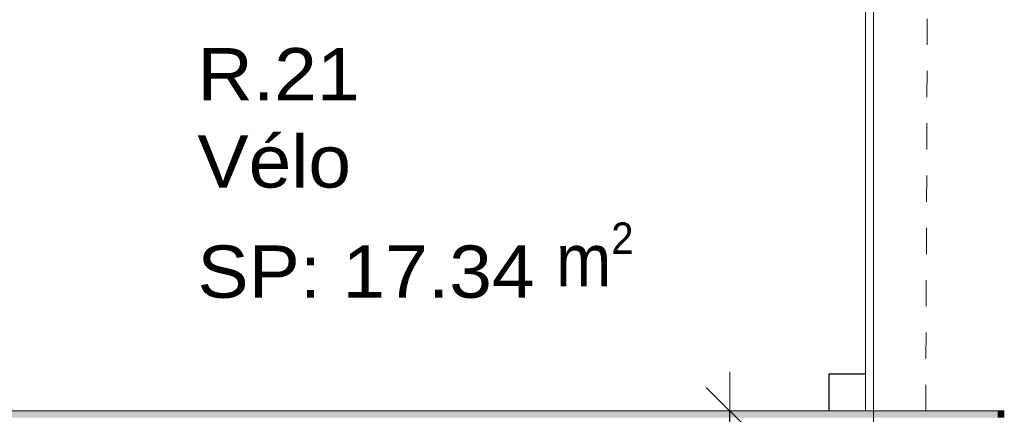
# Model space of a CAD drawing. Header units: centimetres. Extents: x -7.1 to 26.5, y -14.7 to 18.1.
# Tile 184 of 186: x 19.3 to 23, y 11.1 to 12.6. Entities that reach past the tile are written whole.
import ezdxf

# ---------------------------------------------------------------- set-up
doc = ezdxf.new("R2010")
doc.units = ezdxf.units.CM
doc.header["$LTSCALE"] = 10
doc.header["$PDMODE"] = 65
doc.linetypes.add('AUSGEZOGEN', pattern=[0])
doc.linetypes.add('STRICHLINIE_S4', pattern=[0.0055, 0.0035, -0.001, 0, -0.001])
for name, color, linetype in [('XR$1$010 Murs extérieurs', 7, 'Continuous'), ('XR$1$015 Murs intérieurs', 7, 'Continuous'), ('XR$1$020 Piliers', 7, 'Continuous'), ('XR$1$080 Définition des locaux – Contour', 7, 'Continuous'), ('XR$2$080 Définition des locaux – Texte', 7, 'Continuous'), ('XR$2$105 Cotations100', 7, 'Continuous'), ('XR$3$010 Murs extérieurs – Hachures des composants', 7, 'Continuous'), ('XR$3$015 Murs intérieurs – Hachures des composants', 7, 'Continuous'), ('XR$3$020 Piliers – Hachures des composants', 7, 'Continuous'), ('XR$3$035 Dalles', 7, 'Continuous')]:
    doc.layers.add(name, color=color, linetype=linetype)
doc.styles.add('ARIAL', font='arial.ttf')
doc.dimstyles.new('DIMSTYLE_7', dxfattribs={"dimtxt": 0.2, "dimasz": 0.3, "dimexe": 0, "dimexo": 0, "dimgap": 0.1, "dimtad": 2, "dimdec": 1, "dimlfac": 100, "dimrnd": 0.5, "dimzin": 4, "dimdsep": 46, "dimtxsty": 'ARIAL', "dimblk1": 'ALL_ML_STRICH', "dimblk2": 'ALL_ML_STRICH', "dimsah": 1, "dimcen": 0, "dimclrd": 7, "dimclre": 7, "dimclrt": 7, "dimadec": 0, "dimazin": 0, "dimtfac": 1, "dimtdec": 0, "dimtix": 1, "dimtmove": 2, "dimatfit": 3, "dimfxl": 0, "dimtvp": 1.2, "dimtzin": 0, "dimlwd": 0, "dimlwe": 18, "dimarcsym": 0})
pattern_1 = [(0, (1500, 1500), (750, 750), [750, -750]), (90, (1500, 1500), (-750, 750), [750, -750])]

# ---------------------------------------------------------------- blocks, each defined once
blk = doc.blocks.new('ALL_ML_STRICH')
at = {"color": 0, "linetype": 'ByBlock', "lineweight": -2}
for p, q in [((0, -0.5), (0, 0.5)), ((-0.3, -0.3), (0.3, 0.3)), ((-1, 0), (0.5, 0))]:
    blk.add_line(p, q, dxfattribs=at)
blk = doc.blocks.new('*D219')
at = {"layer": 'DEFPOINTS', "color": 7, "linetype": 'AUSGEZOGEN', "lineweight": 18, "transparency": 16777216}
for p in [(22.1318, 11.1435), (21.983, 10.7335), (22.1318, 10.7335)]:
    blk.add_point(p, dxfattribs=at)
at = {"layer": 'XR$2$105 Cotations100', "color": 7, "linetype": 'AUSGEZOGEN', "lineweight": -2, "transparency": 16777216}
for p, q in [((21.983, 11.1435), (21.983, 11.1435)), ((21.983, 10.7335), (21.983, 11.1435)), ((21.983, 10.7335), (21.983, 10.7335))]:
    blk.add_line(p, q, dxfattribs=at)
at = {"layer": 'XR$2$105 Cotations100', "color": 7, "linetype": 'AUSGEZOGEN', "lineweight": 18, "transparency": 16777216, "xscale": 0.3, "yscale": 0.3, "zscale": 0.3}
for p, rotation in [((21.983, 11.1435), 90), ((21.983, 10.7335), 270)]:
    blk.add_blockref('ALL_ML_STRICH', p, dxfattribs=dict(at, rotation=rotation))
at = {"layer": 'XR$2$105 Cotations100', "color": 7, "linetype": 'AUSGEZOGEN', "lineweight": 18, "transparency": 16777216, "insert": (21.783, 10.9467), "char_height": 0.2, "width": 0.64, "attachment_point": 5, "rotation": 90, "style": 'ARIAL'}
blk.add_mtext('\\W0.80;\\A1;{\\A1;{41\\H0.132000;\\S^ ;}}', dxfattribs=at)

msp = doc.modelspace()

# ---------------------------------------------------------------- hatches: boundary and pattern name
at = {"layer": 'XR$3$010 Murs extérieurs – Hachures des composants', "linetype": 'AUSGEZOGEN', "lineweight": 13, "true_color": 0xa79e8b, "transparency": 33554687}
for points in [[(23.0058, 11.1435), (17.9778, 11.1435), (17.9778, 11.1175), (23.0058, 11.1175)], [(23.0058, 11.1175), (23.0318, 11.1435), (23.0058, 11.1435)], [(23.0058, 11.1175), (23.0318, 11.1175), (23.0318, 11.1435)]]:
    msp.add_hatch(color=253, dxfattribs=at).paths.add_polyline_path(points)
at = {"layer": 'XR$3$015 Murs intérieurs – Hachures des composants', "linetype": 'AUSGEZOGEN', "lineweight": 13, "transparency": 33554687}
h = msp.add_hatch(dxfattribs=at)
h.set_pattern_fill('MUSTER', color=8, scale=750, style=0, pattern_type=2)
h.set_pattern_definition(pattern_1)
h.paths.add_polyline_path([(22.5018, 13.6462), (22.5018, 11.1435), (22.5318, 11.1435), (22.5318, 13.6054)], flags=0)
at = {"layer": 'XR$3$020 Piliers – Hachures des composants', "linetype": 'AUSGEZOGEN', "lineweight": 13, "transparency": 33554687}
h = msp.add_hatch(dxfattribs=at)
h.set_pattern_fill('MUSTER', color=8, scale=750, style=0, pattern_type=2)
h.set_pattern_definition(pattern_1)
h.paths.add_polyline_path([(22.3618, 11.2835), (22.3618, 11.1435), (22.5018, 11.1435), (22.5018, 11.2835)], flags=0)

# ---------------------------------------------------------------- linework, layer by layer
at = {"layer": 'XR$1$010 Murs extérieurs', "color": 7, "linetype": 'AUSGEZOGEN', "lineweight": 18, "transparency": 33554687}
for p, q in [((23.0058, 11.1435), (17.9778, 11.1435)), ((23.0318, 11.1435), (23.0058, 11.1435))]:
    msp.add_line(p, q, dxfattribs=at)
at = {"layer": 'XR$1$015 Murs intérieurs', "color": 7, "linetype": 'AUSGEZOGEN', "lineweight": 18, "transparency": 33554687}
for p, q in [((22.5318, 11.1435), (22.5318, 13.656)), ((22.5018, 13.5062), (22.5018, 11.2835)), ((22.5318, 11.1435), (22.5018, 11.1435))]:
    msp.add_line(p, q, dxfattribs=at)
at = {"layer": 'XR$1$020 Piliers', "color": 7, "linetype": 'AUSGEZOGEN', "lineweight": 25, "transparency": 33554687}
msp.add_lwpolyline([(22.5018, 11.2835), (22.3618, 11.2835), (22.3618, 11.1435)], dxfattribs=at)
at = {"layer": 'XR$1$080 Définition des locaux – Contour', "color": 8, "linetype": 'AUSGEZOGEN', "lineweight": 13, "transparency": 33554687}
msp.add_lwpolyline([(18.5618, 11.1435), (22.5018, 11.1435), (22.5018, 13.6462), (20.6849, 16.1135), (18.5618, 16.1135), (18.5618, 14.1435), (18.5618, 11.1435)], close=True, dxfattribs=at)
at = {"layer": 'XR$3$035 Dalles', "color": 7, "linetype": 'STRICHLINIE_S4', "lineweight": 18, "transparency": 33554687}
msp.add_lwpolyline([(18.3318, 11.1435), (22.7318, 11.1435), (22.7414, 13.7086), (20.8012, 16.3435), (18.3318, 16.3435), (18.3318, 11.1435)], close=True, dxfattribs=at)
at = {"layer": 'XR$3$035 Dalles', "color": 7, "linetype": 'AUSGEZOGEN', "lineweight": 18, "transparency": 33554687}
msp.add_lwpolyline([(18.5318, 16.1435), (18.5318, 11.0235), (22.5318, 11.0235), (22.5318, 13.6475), (20.6938, 16.1435), (18.5318, 16.1435)], close=True, dxfattribs=at)

# ---------------------------------------------------------------- texts
at = {"layer": 'XR$2$080 Définition des locaux – Texte', "color": 7, "linetype": 'AUSGEZOGEN', "transparency": 33554687, "insert": (19.949, 11.5734), "char_height": 0.2, "width": 2.408115, "attachment_point": 7, "style": 'ARIAL'}
msp.add_mtext('{\\W1.05;R.21\\PVélo\\PSP: 17.34 \\A1;\\W0.90909;m\\H0.6x;\\S2^ ;}', dxfattribs=at)

# ---------------------------------------------------------------- dimensions: what is measured, and where the dimension line sits
at = {"layer": 'XR$2$105 Cotations100', "color": 7, "linetype": 'AUSGEZOGEN', "lineweight": 18, "transparency": 33554687}
dim = msp.add_linear_dim(base=(21.983, 11.1435), p1=(21.983, 10.7335), p2=(21.983, 11.1435), angle=90, dimstyle='DIMSTYLE_7', override={"dimpost": '<>', "dimclrd": 7, "dimclre": 7, "dimclrt": 7, "dimlwd": 0, "dimlwe": 18}, dxfattribs=at)
dim.commit()
dim.dimension.update_dxf_attribs({"geometry": '*D219', "text_midpoint": (21.783, 10.9467), "dimtype": 160})

doc.saveas('drawing.dxf')
